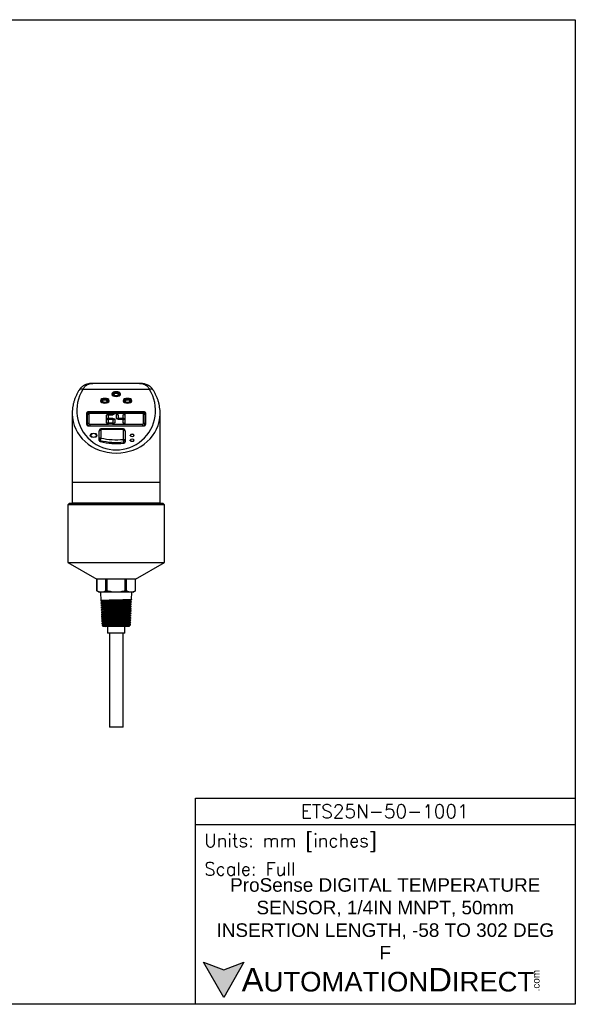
# Model space of a CAD drawing. Header units: inches. Extents: x 0 to 559, y 0 to 432.
# Tile 3 of 3: x 315 to 559, y 0 to 432. Entities that reach past the tile are written whole.
import ezdxf

# ---------------------------------------------------------------- set-up
doc = ezdxf.new("R2010")
doc.units = ezdxf.units.IN
doc.header["$LTSCALE"] = 10
doc.header["$MEASUREMENT"] = 0
doc.layers.add('TEXT', color=140, linetype='Continuous')
doc.styles.add('\\M+2ABAC\\M+2A6A11', font='txt')
doc.styles.add('ROMANS', font='romans.shx')

msp = doc.modelspace()

# ---------------------------------------------------------------- hatches: boundary and pattern name
at = {"layer": 'TEXT'}
msp.add_hatch(color=256, dxfattribs=at).paths.add_polyline_path([(413.49, 18.42), (404.62, 15.19), (395.75, 18.42), (404.62, 3.05)])

# ---------------------------------------------------------------- linework, layer by layer
for p, q in [((347.66, 272.33), (367.25, 272.33)), ((372.03, 269.69), (342.88, 269.69)), ((350.8, 264.22), (350.8, 264.72)), ((354.1, 264.22), (354.1, 264.72)), ((355.8, 267.12), (355.8, 267.62)), ((359.1, 267.12), (359.1, 267.62)), ((360.8, 264.22), (360.8, 264.72)), ((364.1, 264.22), (364.1, 264.72)), ((344.4, 259.16), (344.4, 254.39)), ((369.5, 259.87), (345.4, 259.87)), ((345.4, 259.87), (345.4, 259.38)), ((369.5, 259.38), (345.4, 259.38)), ((369, 259.31), (345.9, 259.31)), ((345.9, 259.31), (345.9, 259.16)), ((369, 259.16), (345.9, 259.16)), ((369, 259.31), (369, 259.16)), ((369.5, 259.38), (369.5, 259.87)), ((370.5, 254.39), (370.5, 259.16)), ((338.18, 259), (338.18, 228.83)), ((344.9, 254.39), (344.9, 258.46)), ((345.4, 258.81), (345.4, 254.75)), ((353.19, 258.34), (353.56, 258.61)), ((353.19, 256.77), (353.19, 258.34)), ((353.93, 257.09), (353.19, 256.77)), ((353.93, 257.05), (353.19, 256.74)), ((353.19, 256.77), (353.19, 256.74)), ((353.19, 255.07), (353.19, 256.63)), ((353.19, 256.63), (353.93, 256.36)), ((353.56, 254.79), (353.19, 255.07)), ((353.19, 255.07), (353.19, 255.03)), ((353.56, 254.76), (353.19, 255.03)), ((353.37, 256.72), (354.04, 257)), ((354.04, 256.48), (353.37, 256.72)), ((353.37, 256.72), (353.37, 256.68)), ((354.04, 256.44), (353.37, 256.68)), ((353.56, 258.61), (353.93, 258.34)), ((353.93, 255.07), (353.56, 254.79)), ((353.93, 255.03), (353.56, 254.76)), ((353.56, 254.79), (353.56, 254.76)), ((353.65, 258.72), (354.04, 258.99)), ((354.04, 258.47), (353.65, 258.72)), ((353.65, 258.72), (353.65, 258.69)), ((354.04, 258.43), (353.65, 258.69)), ((353.7, 254.7), (354.04, 254.95)), ((353.93, 258.34), (353.93, 257.09)), ((353.93, 257.09), (353.93, 257.05)), ((353.93, 256.36), (353.93, 255.07)), ((353.93, 255.07), (353.93, 255.03)), ((354.04, 258.99), (356.7, 258.99)), ((355.91, 258.47), (354.04, 258.47)), ((354.04, 258.47), (354.04, 258.43)), ((355.91, 258.43), (354.04, 258.43)), ((354.04, 257), (355.91, 257)), ((355.91, 256.48), (354.04, 256.48)), ((354.04, 256.48), (354.04, 256.44)), ((355.91, 256.44), (354.04, 256.44)), ((354.04, 254.95), (355.91, 254.95)), ((356.7, 258.99), (355.91, 258.47)), ((356.7, 258.96), (355.91, 258.43)), ((355.91, 258.47), (355.91, 258.43)), ((355.91, 257), (356.63, 256.7)), ((356.63, 256.7), (355.91, 256.48)), ((356.63, 256.67), (355.91, 256.44)), ((355.91, 256.48), (355.91, 256.44)), ((355.91, 254.95), (356.3, 254.7)), ((356.09, 256.36), (356.83, 256.63)), ((356.09, 255.05), (356.09, 256.36)), ((356.46, 254.78), (356.09, 255.05)), ((356.09, 255.05), (356.09, 255.02)), ((356.46, 254.74), (356.09, 255.02)), ((356.83, 255.05), (356.46, 254.78)), ((356.83, 255.02), (356.46, 254.74)), ((356.46, 254.78), (356.46, 254.74)), ((356.63, 256.7), (356.63, 256.67)), ((356.7, 258.99), (356.7, 258.96)), ((356.83, 256.63), (356.83, 255.05)), ((356.83, 255.05), (356.83, 255.02)), ((357.58, 256.77), (357.58, 258.98)), ((357.58, 258.98), (358.32, 258.44)), ((358.32, 257.09), (357.58, 256.77)), ((358.32, 257.05), (357.58, 256.74)), ((357.58, 256.77), (357.58, 256.74)), ((357.76, 256.72), (358.43, 257)), ((358.43, 256.48), (357.76, 256.72)), ((357.76, 256.72), (357.76, 256.68)), ((358.43, 256.44), (357.76, 256.68)), ((358.32, 258.44), (358.32, 257.09)), ((358.32, 257.09), (358.32, 257.05)), ((358.43, 257), (360.3, 257)), ((360.3, 256.48), (358.43, 256.48)), ((358.43, 256.48), (358.43, 256.44)), ((360.3, 256.44), (358.43, 256.44)), ((360.3, 257), (361.02, 256.7)), ((361.02, 256.7), (360.3, 256.48)), ((361.02, 256.67), (360.3, 256.44)), ((360.3, 256.48), (360.3, 256.44)), ((360.48, 258.46), (361.22, 259.01)), ((360.48, 257.09), (360.48, 258.46)), ((360.48, 257.09), (360.48, 257.06)), ((361.22, 256.77), (360.48, 257.09)), ((361.22, 256.74), (360.48, 257.06)), ((360.48, 256.36), (361.22, 256.63)), ((360.48, 254.96), (360.48, 256.36)), ((360.48, 254.96), (360.48, 254.93)), ((361.22, 254.41), (360.48, 254.96)), ((361.2, 254.39), (360.48, 254.93)), ((361.02, 256.7), (361.02, 256.67)), ((361.22, 259.01), (361.22, 256.77)), ((361.22, 256.77), (361.22, 256.74)), ((361.22, 256.63), (361.22, 254.41)), ((369.5, 254.75), (369.5, 258.81)), ((370, 258.46), (370, 254.39)), ((376.73, 228.83), (376.73, 259)), ((344.9, 254.25), (344.9, 254.39)), ((345.4, 253.69), (369.5, 253.69)), ((345.9, 254.39), (354.04, 254.39)), ((345.9, 254.39), (345.9, 253.68)), ((349.95, 247.78), (349.95, 251.53)), ((360.65, 252.33), (350.75, 252.33)), ((350.75, 252.09), (350.75, 252.33)), ((350.75, 252.09), (350.75, 248.35)), ((360.65, 252.09), (350.75, 252.09)), ((354.04, 254.43), (353.7, 254.7)), ((353.7, 254.7), (353.7, 254.66)), ((354.04, 254.39), (353.7, 254.66)), ((355.91, 254.43), (354.04, 254.43)), ((354.04, 254.43), (354.04, 254.39)), ((355.91, 254.39), (354.04, 254.39)), ((356.3, 254.7), (355.91, 254.43)), ((356.3, 254.66), (355.91, 254.39)), ((355.91, 254.43), (355.91, 254.39)), ((355.91, 254.39), (361.2, 254.39)), ((356.3, 254.7), (356.3, 254.66)), ((356.83, 254.39), (357.41, 254.39)), ((360.65, 252.09), (360.65, 252.33)), ((360.65, 247.74), (360.65, 252.09)), ((361.22, 254.38), (361.2, 254.39)), ((361.22, 254.41), (361.22, 254.38)), ((361.22, 254.39), (369, 254.39)), ((361.45, 251.53), (361.45, 247.18)), ((369, 254.39), (369, 253.68)), ((370, 254.39), (370, 254.25)), ((346.15, 249.08), (346.15, 249.51)), ((348.95, 249.08), (348.95, 249.51)), ((349.95, 247.28), (349.95, 247.78)), ((350.5, 247.24), (350.5, 246.75)), ((360.77, 246.12), (360.77, 246.62)), ((361.45, 247.18), (361.45, 246.68)), ((363.65, 249.29), (363.65, 249.51)), ((363.65, 247.16), (363.65, 247.39)), ((365.25, 249.28), (365.25, 249.51)), ((365.25, 247.16), (365.25, 247.39)), ((338.18, 228.83), (338.18, 219.73)), ((363.29, 228.83), (338.18, 228.83)), ((376.73, 219.73), (376.73, 228.83)), ((336.95, 219.73), (336.3, 219.08)), ((336.3, 219.08), (336.3, 193.73)), ((378.6, 219.08), (336.3, 219.08)), ((336.95, 219.73), (377.95, 219.73)), ((376.73, 219.73), (338.18, 219.73)), ((378.6, 219.08), (377.95, 219.73)), ((378.6, 193.73), (378.6, 219.08)), ((336.3, 193.73), (348.96, 186.42)), ((336.3, 193.73), (378.6, 193.73)), ((365.95, 186.42), (378.6, 193.73)), ((348.95, 186.42), (348.95, 181.3)), ((348.96, 181.3), (348.96, 186.42)), ((352.96, 181.3), (352.96, 186.42)), ((353.45, 181.3), (353.45, 186.42)), ((361.45, 181.3), (361.45, 186.42)), ((361.95, 181.3), (361.95, 186.42)), ((365.95, 181.3), (365.95, 186.42)), ((365.95, 181.3), (365.95, 186.42)), ((348.95, 181.3), (349.95, 180.72)), ((348.96, 181.3), (348.95, 181.3)), ((350.96, 180.72), (349.95, 180.72)), ((350.59, 180.72), (350.69, 176.99)), ((357.45, 180.72), (350.96, 180.72)), ((353.45, 181.3), (352.96, 181.3)), ((363.95, 180.72), (357.45, 180.72)), ((361.95, 181.3), (361.45, 181.3)), ((364.95, 180.72), (363.95, 180.72)), ((364.23, 177.49), (364.31, 180.72)), ((364.95, 180.72), (365.95, 181.3)), ((365.95, 181.3), (365.95, 181.3)), ((350.71, 176), (350.71, 175.99)), ((364.18, 175.5), (364.17, 175.5)), ((364.21, 176.49), (364.21, 176.5)), ((350.88, 171), (350.9, 170.99)), ((350.95, 169), (350.97, 168.99)), ((363.91, 168.5), (363.94, 168.49)), ((363.98, 170.5), (364, 170.49)), ((351.02, 167), (351.04, 166.99)), ((351.33, 166.14), (351.76, 165.72)), ((352.73, 165.72), (351.76, 165.72)), ((353.65, 165.72), (353.65, 162.72)), ((361.25, 162.72), (361.25, 165.72)), ((363.15, 165.72), (361.41, 165.72)), ((363.23, 165.82), (362.9, 165.99)), ((363.15, 165.72), (363.23, 165.8)), ((363.85, 166.5), (363.87, 166.5)), ((361.25, 162.72), (353.65, 162.72)), ((354.45, 162.72), (354.45, 121.52)), ((360.45, 121.52), (360.45, 162.72)), ((360.45, 121.52), (354.45, 121.52))]:
    msp.add_line(p, q)
for centre, radius, start, end in [((357.45, 260.41), 17.28, 147.5227, 32.4773), ((342.26, 268.42), 1.41, 63.7668, 139.0534), ((372.64, 268.37), 1.45, 42.1551, 114.9783), ((345.28, 258.99), 0.893, 81.9507, 168.5783), ((345.28, 258.49), 0.893, 81.9506, 168.5784), ((345.84, 258.72), 0.447, 81.9504, 168.5786), ((369.06, 258.72), 0.447, 11.4215, 98.0495), ((369.63, 258.99), 0.893, 11.4218, 98.0492), ((369.63, 258.49), 0.893, 11.4216, 98.0493), ((345.34, 258.37), 0.447, 81.9506, 168.5783), ((369.56, 258.37), 0.447, 11.4215, 98.0495), ((345.28, 254.57), 0.893, 191.4218, 278.0495), ((345.34, 254.3), 0.447, 81.9501, 168.5782), ((345.77, 254.57), 0.887, 191.2761, 276.5771), ((345.57, 254.3), 0.669, 184.1084, 245.7865), ((345.84, 254.83), 0.447, 191.422, 278.0495), ((350.75, 251.53), 0.801, 90, 180), ((350.65, 251.39), 0.715, 81.9506, 168.5781), ((360.65, 251.53), 0.801, 0, 90), ((360.75, 251.39), 0.715, 11.422, 98.0494), ((369.06, 254.83), 0.447, 261.9505, 348.5779), ((369.13, 254.57), 0.887, 263.4228, 348.724), ((369.56, 254.3), 0.447, 11.4216, 98.05), ((369.63, 254.57), 0.893, 261.9506, 348.5781), ((369.32, 254.31), 0.681, 294.8403, 355.265), ((350.65, 247.64), 0.715, 81.9507, 168.5782), ((350.57, 247.86), 0.624, 187.6562, 263.2613), ((350.57, 247.37), 0.624, 187.6562, 263.2613), ((353.46, 247.14), 2.97, 155.9683, 177.9484), ((357.46, 276.84), 30.41, 256.7705, 276.2626), ((357.46, 276.35), 30.41, 256.7705, 276.2626), ((357.46, 276.86), 29.29, 256.7704, 276.2626), ((360.75, 247.03), 0.715, 11.4217, 98.0495), ((354.6, 246.52), 6.17, 0.9201, 11.4488), ((360.79, 247.29), 0.673, 268.6765, 350.3318), ((360.79, 246.79), 0.673, 268.6765, 350.332)]:
    msp.add_arc(centre, radius, start, end)
msp.add_ellipse((357.45, 259), major_axis=(19.27, 0), ratio=0.896242, start_param=3.141593, end_param=6.283185)
for points, knots in [([(347.64, 272.32), (347.33, 272.32), (346.71, 272.31), (345.81, 272.22), (344.96, 272.04), (344.21, 271.81), (343.5, 271.5), (342.85, 271.1), (342.24, 270.6), (341.69, 270.02), (341.35, 269.6), (341.21, 269.35), (341.21, 269.34)], [0, 0, 0, 0, 0.120667, 0.248038, 0.365633, 0.471107, 0.571585, 0.677476, 0.783859, 0.889708, 0.995464, 1, 1, 1, 1]), ([(342.88, 269.69), (343.12, 270.17), (343.4, 270.58), (343.88, 271.1), (344.05, 271.25), (344.42, 271.53), (344.61, 271.65), (345.21, 271.96), (345.65, 272.11), (346.61, 272.29), (347.12, 272.33), (347.66, 272.33)], [0, 0, 0, 0, 0.25, 0.25, 0.375, 0.375, 0.5, 0.5, 0.75, 0.75, 1, 1, 1, 1]), ([(373.69, 269.34), (373.6, 269.48), (373.37, 269.85), (372.9, 270.36), (372.32, 270.88), (371.68, 271.32), (370.98, 271.68), (370.23, 271.96), (369.43, 272.16), (368.57, 272.28), (367.84, 272.33), (367.38, 272.32), (367.24, 272.32)], [0, 0, 0, 0, 0.0643274, 0.1689323, 0.2734917, 0.3786208, 0.4852475, 0.5943991, 0.7069123, 0.8209647, 0.944955, 1, 1, 1, 1]), ([(367.25, 272.33), (367.79, 272.33), (368.29, 272.29), (369, 272.15), (369.23, 272.1), (369.67, 271.95), (369.89, 271.86), (370.49, 271.55), (370.86, 271.28), (371.34, 270.76), (371.49, 270.57), (371.78, 270.16), (371.91, 269.93), (372.03, 269.69)], [0, 0, 0, 0, 0.25, 0.25, 0.375, 0.375, 0.5, 0.5, 0.75, 0.75, 0.875, 0.875, 1, 1, 1, 1]), ([(341.19, 269.35), (341.06, 269.13), (340.68, 268.53), (340.14, 267.5), (339.57, 266.25), (339.1, 264.95), (338.72, 263.62), (338.44, 262.25), (338.26, 260.87), (338.17, 259.78), (338.19, 259.16), (338.19, 259.01)], [0, 0, 0, 0, 0.066313, 0.187618, 0.311155, 0.437074, 0.565049, 0.694713, 0.825659, 0.95745, 1, 1, 1, 1]), ([(358.56, 267.44), (358.56, 267.44), (358.54, 267.51), (358.44, 267.61), (358.21, 267.76), (357.87, 267.86), (357.45, 267.89), (357.03, 267.86), (356.69, 267.76), (356.47, 267.61), (356.36, 267.51), (356.35, 267.44), (356.34, 267.44)], [0, 0, 0, 0, 0.006769, 0.099931, 0.193903, 0.342819, 0.499987, 0.657131, 0.806003, 0.899977, 0.993219, 1, 1, 1, 1]), ([(376.71, 259.03), (376.72, 259.26), (376.72, 259.97), (376.62, 261.14), (376.42, 262.54), (376.11, 263.91), (375.7, 265.25), (375.21, 266.55), (374.62, 267.8), (374.1, 268.73), (373.78, 269.24), (373.71, 269.35)], [0, 0, 0, 0, 0.066632, 0.198997, 0.330722, 0.46135, 0.59045, 0.71762, 0.842504, 0.964793, 1, 1, 1, 1]), ([(350.81, 264.77), (350.74, 264.69), (350.64, 264.6), (350.62, 264.49), (350.61, 264.47)], [0, 0, 0, 0, 0.800394, 1, 1, 1, 1]), ([(353.56, 264.54), (353.56, 264.54), (353.54, 264.61), (353.44, 264.71), (353.21, 264.86), (352.87, 264.96), (352.45, 265), (352.03, 264.96), (351.69, 264.86), (351.47, 264.71), (351.36, 264.61), (351.35, 264.54), (351.34, 264.54)], [0, 0, 0, 0, 0.0067682, 0.09993, 0.1939015, 0.3428189, 0.4999868, 0.6571308, 0.8060029, 0.8999762, 0.9932175, 1, 1, 1, 1]), ([(354.29, 264.47), (354.29, 264.49), (354.27, 264.6), (354.17, 264.69), (354.09, 264.77)], [0, 0, 0, 0, 0.199633, 1, 1, 1, 1]), ([(355.81, 267.67), (355.74, 267.59), (355.64, 267.5), (355.62, 267.39), (355.61, 267.37)], [0, 0, 0, 0, 0.800394, 1, 1, 1, 1]), ([(359.29, 267.37), (359.29, 267.39), (359.27, 267.5), (359.17, 267.59), (359.09, 267.67)], [0, 0, 0, 0, 0.199637, 1, 1, 1, 1]), ([(360.81, 264.77), (360.74, 264.69), (360.64, 264.6), (360.62, 264.49), (360.61, 264.47)], [0, 0, 0, 0, 0.800392, 1, 1, 1, 1]), ([(363.56, 264.54), (363.56, 264.54), (363.54, 264.61), (363.44, 264.71), (363.21, 264.86), (362.87, 264.96), (362.45, 265), (362.03, 264.96), (361.69, 264.86), (361.47, 264.71), (361.36, 264.61), (361.35, 264.54), (361.34, 264.54)], [0, 0, 0, 0, 0.006768, 0.09993, 0.193902, 0.342819, 0.499987, 0.657131, 0.806003, 0.899976, 0.993218, 1, 1, 1, 1]), ([(364.29, 264.47), (364.29, 264.49), (364.27, 264.6), (364.17, 264.69), (364.09, 264.77)], [0, 0, 0, 0, 0.1996335, 1, 1, 1, 1]), ([(345.9, 259.31), (345.84, 259.31), (345.66, 259.3), (345.39, 259.21), (345.14, 259.04), (344.98, 258.82), (344.91, 258.61), (344.9, 258.49), (344.9, 258.46)], [0, 0, 0, 0, 0.131866, 0.354996, 0.55451, 0.744816, 0.929997, 1, 1, 1, 1]), ([(370, 258.46), (369.99, 258.54), (369.98, 258.71), (369.85, 258.94), (369.65, 259.13), (369.39, 259.26), (369.16, 259.31), (369.03, 259.31), (369, 259.31)], [0, 0, 0, 0, 0.170373, 0.356211, 0.541079, 0.734892, 0.940959, 1, 1, 1, 1]), ([(346.15, 249.45), (346.09, 249.4), (346.03, 249.34), (346.01, 249.27), (346.01, 249.27)], [0, 0, 0, 0, 0.922165, 1, 1, 1, 1]), ([(349.09, 249.27), (349.09, 249.27), (349.08, 249.34), (349.01, 249.4), (348.95, 249.45)], [0, 0, 0, 0, 0.077772, 1, 1, 1, 1]), ([(376.73, 228.83), (376.73, 228.83), (376.4, 228.83), (375.14, 228.83), (374.21, 228.83), (371.81, 228.83), (370.35, 228.83), (367.06, 228.83), (365.22, 228.83), (363.29, 228.83)], [0, 0, 0, 0, 0.25, 0.25, 0.5, 0.5, 0.75, 0.75, 1, 1, 1, 1]), ([(352.96, 186.42), (352.88, 186.42), (352.73, 186.42), (352.5, 186.42), (352.28, 186.42), (352.06, 186.42), (351.85, 186.42), (351.64, 186.42), (351.24, 186.42), (350.69, 186.42), (350.07, 186.42), (349.67, 186.42), (349.41, 186.42), (349.26, 186.42), (349.14, 186.42), (349.05, 186.42), (348.98, 186.42), (348.97, 186.42), (348.96, 186.42)], [0, 0, 0, 0, 0.033102, 0.066207, 0.099351, 0.132571, 0.165902, 0.199379, 0.233038, 0.366892, 0.499625, 0.63356, 0.695136, 0.756216, 0.817019, 0.877769, 0.938689, 1, 1, 1, 1]), ([(361.45, 186.42), (361.37, 186.42), (361.21, 186.42), (360.96, 186.42), (360.45, 186.42), (359.66, 186.42), (358.57, 186.42), (357.27, 186.42), (355.78, 186.42), (354.58, 186.42), (353.82, 186.42), (353.57, 186.42), (353.45, 186.42)], [0, 0, 0, 0, 0.032983, 0.066111, 0.099416, 0.233351, 0.366163, 0.500179, 0.700335, 0.900582, 0.950467, 1, 1, 1, 1]), ([(365.95, 186.42), (365.94, 186.42), (365.93, 186.42), (365.91, 186.42), (365.87, 186.42), (365.82, 186.42), (365.76, 186.42), (365.69, 186.42), (365.61, 186.42), (365.52, 186.42), (365.42, 186.42), (365.14, 186.42), (364.57, 186.42), (363.75, 186.42), (363.11, 186.42), (362.74, 186.42), (362.35, 186.42), (362.08, 186.42), (361.95, 186.42)], [0, 0, 0, 0, 0.036842, 0.073515, 0.110068, 0.146549, 0.183005, 0.219485, 0.256037, 0.29271, 0.329549, 0.366603, 0.566708, 0.766905, 0.825679, 0.883992, 0.942034, 1, 1, 1, 1]), ([(350.96, 180.72), (350.62, 180.72), (350.28, 180.78), (349.61, 180.98), (349.28, 181.12), (348.96, 181.3)], [0, 0, 0, 0, 0.5, 0.5, 1, 1, 1, 1]), ([(364.2, 177.48), (364.2, 177.48), (364.2, 177.46), (364, 177.44), (363.61, 177.42), (363.03, 177.39), (362.3, 177.36), (361.42, 177.34), (360.44, 177.31), (359.36, 177.28), (358.24, 177.26), (357.09, 177.23), (355.96, 177.2), (354.86, 177.18), (353.85, 177.15), (352.93, 177.12), (352.14, 177.1), (351.5, 177.07), (351.04, 177.04), (350.74, 177.02), (350.7, 177), (350.69, 176.99)], [0, 0, 0, 0, 0.021292, 0.074965, 0.130195, 0.183858, 0.239078, 0.292731, 0.34794, 0.401582, 0.45678, 0.510411, 0.565598, 0.619219, 0.674396, 0.728007, 0.783173, 0.836774, 0.89193, 0.945521, 1, 1, 1, 1]), ([(352.96, 181.3), (352.63, 181.12), (352.3, 180.98), (351.63, 180.78), (351.3, 180.72), (350.96, 180.72)], [0, 0, 0, 0, 0.5, 0.5, 1, 1, 1, 1]), ([(357.45, 180.72), (356.77, 180.72), (356.1, 180.78), (354.77, 180.98), (354.11, 181.12), (353.45, 181.3)], [0, 0, 0, 0, 0.5, 0.5, 1, 1, 1, 1]), ([(361.45, 181.3), (360.8, 181.12), (360.14, 180.98), (358.81, 180.78), (358.13, 180.72), (357.45, 180.72)], [0, 0, 0, 0, 0.5, 0.5, 1, 1, 1, 1]), ([(363.95, 180.72), (363.61, 180.72), (363.27, 180.78), (362.61, 180.98), (362.28, 181.12), (361.95, 181.3)], [0, 0, 0, 0, 0.5, 0.5, 1, 1, 1, 1]), ([(363.27, 176.98), (363.43, 177.07), (363.76, 177.24), (364.08, 177.41), (364.25, 177.49)], [0, 0, 0, 0, 0.499963, 1, 1, 1, 1]), ([(365.95, 181.3), (365.62, 181.12), (365.29, 180.98), (364.62, 180.78), (364.29, 180.72), (363.95, 180.72)], [0, 0, 0, 0, 0.5, 0.5, 1, 1, 1, 1]), ([(350.68, 176.99), (350.84, 176.9), (351.16, 176.74), (351.48, 176.57), (351.64, 176.49)], [0, 0, 0, 0, 0.509238, 1, 1, 1, 1]), ([(351.65, 176.5), (351.5, 176.41), (351.18, 176.25), (350.87, 176.09), (350.71, 176)], [0, 0, 0, 0, 0.499962, 1, 1, 1, 1]), ([(350.71, 175.99), (350.88, 175.9), (351.2, 175.74), (351.52, 175.57), (351.67, 175.49)], [0, 0, 0, 0, 0.5091915, 1, 1, 1, 1]), ([(364.18, 176.48), (364.18, 176.48), (364.17, 176.47), (363.96, 176.45), (363.56, 176.42), (362.98, 176.39), (362.24, 176.37), (361.36, 176.34), (360.38, 176.31), (359.3, 176.29), (358.18, 176.26), (357.04, 176.23), (355.91, 176.21), (354.82, 176.18), (353.81, 176.15), (352.9, 176.13), (352.13, 176.1), (351.49, 176.07), (351.04, 176.05), (350.76, 176.02), (350.73, 176), (350.72, 175.99)], [0, 0, 0, 0, 0.0240523, 0.077718, 0.1329406, 0.1865962, 0.2418083, 0.2954539, 0.3506559, 0.4042913, 0.4594828, 0.5131073, 0.5682875, 0.6219014, 0.6770706, 0.7306741, 0.7858327, 0.8394262, 0.8945744, 0.9481579, 1, 1, 1, 1]), ([(350.73, 176.01), (350.75, 176.01), (350.8, 176.03), (351.1, 176.06), (351.59, 176.08), (352.24, 176.11), (353.05, 176.14), (353.97, 176.16), (355, 176.19), (356.09, 176.22), (357.23, 176.25), (358.37, 176.27), (359.49, 176.3), (360.54, 176.33), (361.52, 176.35), (362.37, 176.38), (363.09, 176.41), (363.64, 176.43), (364.02, 176.46), (364.2, 176.48), (364.19, 176.5), (364.18, 176.5)], [0, 0, 0, 0, 0.046715, 0.101888, 0.155516, 0.210701, 0.26434, 0.319535, 0.373185, 0.428391, 0.482051, 0.537268, 0.590939, 0.646166, 0.699847, 0.755084, 0.808775, 0.864024, 0.917726, 0.972986, 1, 1, 1, 1]), ([(351.69, 175.5), (351.53, 175.41), (351.22, 175.25), (350.9, 175.09), (350.75, 175)], [0, 0, 0, 0, 0.499962, 1, 1, 1, 1]), ([(350.75, 174.99), (350.91, 174.9), (351.23, 174.74), (351.55, 174.57), (351.71, 174.49)], [0, 0, 0, 0, 0.508949, 1, 1, 1, 1]), ([(364.18, 175.5), (364.18, 175.5), (364.18, 175.49), (364.13, 175.47), (363.92, 175.45), (363.58, 175.43), (363.11, 175.4), (362.52, 175.38), (361.82, 175.36), (361.04, 175.34), (360.18, 175.31), (359.26, 175.29), (358.31, 175.27), (357.34, 175.24), (356.37, 175.22), (355.42, 175.2), (354.52, 175.18), (353.68, 175.15), (352.91, 175.13), (352.25, 175.11), (351.68, 175.08), (351.24, 175.06), (350.94, 175.04), (350.77, 175.02), (350.77, 175.01), (350.76, 175)], [0, 0, 0, 0, 0.0029167, 0.0493944, 0.0958665, 0.1423332, 0.1887943, 0.2352498, 0.2816999, 0.3281443, 0.3745833, 0.4210167, 0.4674446, 0.513867, 0.5602838, 0.6066951, 0.6531008, 0.699501, 0.7458957, 0.7922849, 0.8386685, 0.8850466, 0.9314191, 0.9777861, 1, 1, 1, 1]), ([(364.13, 174.49), (364.13, 174.49), (364.14, 174.48), (364.01, 174.46), (363.75, 174.44), (363.35, 174.42), (362.83, 174.39), (362.19, 174.37), (361.46, 174.35), (360.64, 174.33), (359.76, 174.3), (358.83, 174.28), (357.87, 174.26), (356.9, 174.23), (355.95, 174.21), (355.02, 174.19), (354.15, 174.16), (353.35, 174.14), (352.63, 174.12), (352.01, 174.1), (351.5, 174.07), (351.12, 174.05), (350.88, 174.03), (350.77, 174.01), (350.78, 174), (350.78, 174)], [0, 0, 0, 0, 0.007609, 0.054856, 0.102097, 0.149333, 0.196564, 0.243788, 0.291007, 0.33822, 0.385428, 0.43263, 0.479826, 0.527017, 0.574202, 0.621381, 0.668555, 0.715723, 0.762885, 0.810042, 0.857193, 0.904339, 0.951478, 0.998612, 1, 1, 1, 1]), ([(351.72, 174.5), (351.57, 174.41), (351.25, 174.25), (350.94, 174.09), (350.78, 174)], [0, 0, 0, 0, 0.499963, 1, 1, 1, 1]), ([(350.78, 173.99), (350.94, 173.9), (351.27, 173.74), (351.59, 173.57), (351.74, 173.49)], [0, 0, 0, 0, 0.508648, 1, 1, 1, 1]), ([(351.76, 173.5), (351.6, 173.41), (351.29, 173.25), (350.97, 173.09), (350.82, 173)], [0, 0, 0, 0, 0.499964, 1, 1, 1, 1]), ([(350.82, 172.99), (350.98, 172.9), (351.3, 172.74), (351.62, 172.57), (351.78, 172.49)], [0, 0, 0, 0, 0.508366, 1, 1, 1, 1]), ([(364.09, 173.49), (364.08, 173.48), (364.06, 173.47), (363.88, 173.45), (363.56, 173.43), (363.1, 173.41), (362.53, 173.38), (361.85, 173.36), (361.08, 173.34), (360.24, 173.32), (359.34, 173.29), (358.4, 173.27), (357.44, 173.25), (356.48, 173.22), (355.54, 173.2), (354.64, 173.18), (353.8, 173.15), (353.04, 173.13), (352.36, 173.11), (351.8, 173.09), (351.35, 173.06), (351.03, 173.04), (350.85, 173.02), (350.84, 173.01), (350.83, 173)], [0, 0, 0, 0, 0.027529, 0.074844, 0.122152, 0.169455, 0.216752, 0.264044, 0.31133, 0.35861, 0.405884, 0.453153, 0.500416, 0.547674, 0.594925, 0.642171, 0.689412, 0.736646, 0.783875, 0.831099, 0.878316, 0.925528, 0.972734, 1, 1, 1, 1]), ([(363.24, 176.98), (363.24, 176.97), (363.21, 176.96), (362.94, 176.93), (362.46, 176.9), (361.79, 176.87), (360.95, 176.84), (359.99, 176.81), (358.94, 176.78), (357.83, 176.75), (356.7, 176.72), (355.61, 176.69), (354.58, 176.66), (353.66, 176.63), (352.88, 176.59), (352.27, 176.56), (351.86, 176.53), (351.66, 176.51), (351.67, 176.5), (351.67, 176.5)], [0, 0, 0, 0, 0.037309, 0.100548, 0.163775, 0.226991, 0.290195, 0.353387, 0.416568, 0.479738, 0.542895, 0.606041, 0.669176, 0.732298, 0.79541, 0.85851, 0.921597, 0.984674, 1, 1, 1, 1]), ([(363.23, 175.98), (363.2, 175.97), (363.13, 175.95), (362.77, 175.92), (362.22, 175.89), (361.5, 175.86), (360.62, 175.83), (359.63, 175.8), (358.56, 175.77), (357.45, 175.74), (356.34, 175.71), (355.27, 175.68), (354.28, 175.65), (353.41, 175.62), (352.68, 175.58), (352.14, 175.55), (351.79, 175.52), (351.73, 175.5), (351.7, 175.5)], [0, 0, 0, 0, 0.058801, 0.122009, 0.185205, 0.248391, 0.311564, 0.374725, 0.437875, 0.501014, 0.56414, 0.627255, 0.690359, 0.75345, 0.81653, 0.879598, 0.942654, 1, 1, 1, 1]), ([(363.18, 174.98), (363.18, 174.98), (363.19, 174.96), (362.99, 174.94), (362.58, 174.91), (361.97, 174.88), (361.2, 174.85), (360.28, 174.82), (359.27, 174.79), (358.18, 174.76), (357.07, 174.73), (355.98, 174.7), (354.94, 174.67), (353.99, 174.64), (353.17, 174.6), (352.51, 174.57), (352.04, 174.54), (351.77, 174.52), (351.76, 174.5), (351.75, 174.5)], [0, 0, 0, 0, 0.016384, 0.079644, 0.142892, 0.206127, 0.269352, 0.332565, 0.395765, 0.458955, 0.522132, 0.585297, 0.648452, 0.711594, 0.774724, 0.837843, 0.90095, 0.964044, 1, 1, 1, 1]), ([(363.14, 173.98), (363.12, 173.97), (363.07, 173.95), (362.69, 173.92), (362.06, 173.89), (361.21, 173.85), (360.19, 173.82), (359.04, 173.78), (357.81, 173.75), (356.57, 173.71), (355.37, 173.68), (354.27, 173.64), (353.32, 173.61), (352.55, 173.58), (352.04, 173.54), (351.78, 173.51), (351.79, 173.5), (351.79, 173.5)], [0, 0, 0, 0, 0.052901, 0.124116, 0.195317, 0.266503, 0.337674, 0.408829, 0.47997, 0.551096, 0.622207, 0.693302, 0.764383, 0.83545, 0.9065, 0.977536, 1, 1, 1, 1]), ([(363.1, 172.98), (363.08, 172.97), (363.04, 172.95), (362.68, 172.92), (362.06, 172.89), (361.22, 172.85), (360.21, 172.82), (359.07, 172.78), (357.85, 172.75), (356.62, 172.71), (355.42, 172.68), (354.32, 172.65), (353.37, 172.61), (352.6, 172.58), (352.08, 172.54), (351.82, 172.52), (351.82, 172.5), (351.82, 172.5)], [0, 0, 0, 0, 0.049253, 0.120593, 0.191919, 0.263228, 0.334523, 0.405803, 0.477068, 0.548317, 0.619551, 0.690771, 0.761976, 0.833165, 0.904339, 0.975498, 1, 1, 1, 1]), ([(363.13, 172.98), (363.29, 173.06), (363.62, 173.23), (363.94, 173.4), (364.11, 173.49)], [0, 0, 0, 0, 0.499968, 1, 1, 1, 1]), ([(364.07, 172.5), (363.91, 172.59), (363.6, 172.75), (363.3, 172.91), (363.14, 172.99)], [0, 0, 0, 0, 0.509419, 1, 1, 1, 1]), ([(363.16, 173.98), (363.33, 174.06), (363.65, 174.23), (363.98, 174.4), (364.14, 174.49)], [0, 0, 0, 0, 0.499969, 1, 1, 1, 1]), ([(364.1, 173.5), (363.95, 173.59), (363.64, 173.75), (363.33, 173.91), (363.18, 173.99)], [0, 0, 0, 0, 0.509538, 1, 1, 1, 1]), ([(363.2, 174.98), (363.36, 175.07), (363.69, 175.24), (364.01, 175.41), (364.18, 175.49)], [0, 0, 0, 0, 0.499966, 1, 1, 1, 1]), ([(364.14, 174.5), (363.98, 174.59), (363.67, 174.75), (363.36, 174.91), (363.21, 174.99)], [0, 0, 0, 0, 0.5096, 1, 1, 1, 1]), ([(363.23, 175.98), (363.4, 176.07), (363.72, 176.24), (364.05, 176.41), (364.21, 176.49)], [0, 0, 0, 0, 0.499964, 1, 1, 1, 1]), ([(364.17, 175.5), (364.02, 175.59), (363.71, 175.75), (363.4, 175.91), (363.25, 175.99)], [0, 0, 0, 0, 0.5095, 1, 1, 1, 1]), ([(364.21, 176.5), (364.05, 176.59), (363.74, 176.75), (363.43, 176.91), (363.28, 176.99)], [0, 0, 0, 0, 0.509422, 1, 1, 1, 1]), ([(351.79, 172.5), (351.64, 172.41), (351.32, 172.25), (351.01, 172.09), (350.85, 172)], [0, 0, 0, 0, 0.499965, 1, 1, 1, 1]), ([(350.85, 171.99), (351.01, 171.91), (351.33, 171.74), (351.66, 171.57), (351.81, 171.49)], [0, 0, 0, 0, 0.508122, 1, 1, 1, 1]), ([(364.07, 172.49), (364.07, 172.49), (364.08, 172.48), (363.96, 172.47), (363.72, 172.44), (363.34, 172.42), (362.83, 172.4), (362.21, 172.37), (361.5, 172.35), (360.7, 172.33), (359.83, 172.3), (358.91, 172.28), (357.96, 172.26), (357.01, 172.24), (356.06, 172.21), (355.14, 172.19), (354.27, 172.17), (353.47, 172.14), (352.75, 172.12), (352.12, 172.1), (351.61, 172.08), (351.22, 172.05), (350.97, 172.03), (350.85, 172.01), (350.86, 172), (350.86, 172)], [0, 0, 0, 0, 0.000507, 0.047889, 0.095265, 0.142636, 0.190001, 0.23736, 0.284714, 0.332061, 0.379403, 0.42674, 0.47407, 0.521395, 0.568714, 0.616028, 0.663335, 0.710637, 0.757934, 0.805224, 0.852509, 0.899788, 0.947061, 0.994329, 1, 1, 1, 1]), ([(351.83, 171.5), (351.67, 171.41), (351.36, 171.25), (351.04, 171.09), (350.89, 171)], [0, 0, 0, 0, 0.499967, 1, 1, 1, 1]), ([(350.89, 170.99), (351.05, 170.91), (351.37, 170.74), (351.69, 170.57), (351.85, 170.49)], [0, 0, 0, 0, 0.507945, 1, 1, 1, 1]), ([(364.02, 171.49), (364.01, 171.49), (364, 171.47), (363.84, 171.46), (363.53, 171.43), (363.09, 171.41), (362.54, 171.39), (361.88, 171.36), (361.13, 171.34), (360.3, 171.32), (359.41, 171.29), (358.48, 171.27), (357.54, 171.25), (356.59, 171.23), (355.65, 171.2), (354.76, 171.18), (353.92, 171.16), (353.16, 171.13), (352.48, 171.11), (351.91, 171.09), (351.45, 171.07), (351.12, 171.04), (350.93, 171.02), (350.91, 171.01), (350.9, 171)], [0, 0, 0, 0, 0.021297, 0.068731, 0.116159, 0.163581, 0.210998, 0.258409, 0.305814, 0.353214, 0.400607, 0.447995, 0.495377, 0.542754, 0.590124, 0.637489, 0.684848, 0.732201, 0.779549, 0.826891, 0.874227, 0.921557, 0.968881, 1, 1, 1, 1]), ([(351.87, 170.5), (351.71, 170.42), (351.4, 170.25), (351.09, 170.09), (350.92, 170)], [0, 0, 0, 0, 0.479944, 1, 1, 1, 1]), ([(350.92, 169.99), (351.08, 169.91), (351.4, 169.74), (351.73, 169.57), (351.88, 169.49)], [0, 0, 0, 0, 0.50793, 1, 1, 1, 1]), ([(363.99, 170.49), (363.97, 170.48), (363.92, 170.47), (363.68, 170.45), (363.32, 170.42), (362.83, 170.4), (362.23, 170.38), (361.53, 170.35), (360.75, 170.33), (359.89, 170.31), (358.99, 170.28), (358.06, 170.26), (357.11, 170.24), (356.17, 170.22), (355.26, 170.19), (354.39, 170.17), (353.59, 170.15), (352.87, 170.12), (352.24, 170.1), (351.72, 170.08), (351.32, 170.05), (351.06, 170.03), (350.93, 170.01), (350.93, 170.01), (350.93, 170)], [0, 0, 0, 0, 0.042615, 0.090076, 0.137531, 0.18498, 0.232424, 0.279861, 0.327293, 0.374719, 0.42214, 0.469554, 0.516963, 0.564366, 0.611763, 0.659155, 0.70654, 0.75392, 0.801294, 0.848662, 0.896024, 0.943381, 0.990731, 1, 1, 1, 1]), ([(351.9, 169.5), (351.74, 169.41), (351.43, 169.25), (351.11, 169.09), (350.96, 169)], [0, 0, 0, 0, 0.499964, 1, 1, 1, 1]), ([(350.96, 168.99), (351.12, 168.9), (351.44, 168.74), (351.76, 168.57), (351.92, 168.49)], [0, 0, 0, 0, 0.508163, 1, 1, 1, 1]), ([(363.95, 169.49), (363.95, 169.49), (363.94, 169.48), (363.79, 169.46), (363.51, 169.43), (363.08, 169.41), (362.55, 169.39), (361.9, 169.37), (361.17, 169.34), (360.36, 169.32), (359.48, 169.3), (358.57, 169.27), (357.63, 169.25), (356.69, 169.23), (355.77, 169.21), (354.88, 169.18), (354.04, 169.16), (353.28, 169.14), (352.6, 169.11), (352.02, 169.09), (351.56, 169.07), (351.22, 169.04), (351.01, 169.02), (350.98, 169.01), (350.97, 169)], [0, 0, 0, 0, 0.01679, 0.064277, 0.111758, 0.159233, 0.206702, 0.254165, 0.301623, 0.349075, 0.396521, 0.443961, 0.491395, 0.538823, 0.586246, 0.633662, 0.681073, 0.728478, 0.775877, 0.823271, 0.870658, 0.91804, 0.965416, 1, 1, 1, 1]), ([(351.94, 168.5), (351.78, 168.42), (351.46, 168.25), (351.15, 168.09), (350.99, 168.01)], [0, 0, 0, 0, 0.499961, 1, 1, 1, 1]), ([(363.92, 168.49), (363.9, 168.48), (363.87, 168.47), (363.65, 168.45), (363.3, 168.42), (362.83, 168.4), (362.25, 168.38), (361.56, 168.36), (360.8, 168.33), (359.96, 168.31), (359.07, 168.29), (358.15, 168.26), (357.21, 168.24), (356.28, 168.22), (355.37, 168.19), (354.51, 168.17), (353.71, 168.15), (352.98, 168.13), (352.35, 168.1), (351.83, 168.08), (351.42, 168.06), (351.15, 168.03), (351.01, 168.02), (351.01, 168.01), (351.01, 168.01)], [0, 0, 0, 0, 0.038667, 0.086151, 0.133629, 0.181101, 0.228567, 0.276028, 0.323482, 0.370931, 0.418373, 0.46581, 0.513241, 0.560666, 0.608086, 0.655499, 0.702906, 0.750308, 0.797704, 0.845094, 0.892478, 0.939856, 0.987228, 1, 1, 1, 1]), ([(363.06, 171.98), (363.05, 171.97), (363.01, 171.95), (362.66, 171.92), (362.06, 171.89), (361.23, 171.85), (360.23, 171.82), (359.1, 171.78), (357.89, 171.75), (356.66, 171.72), (355.47, 171.68), (354.38, 171.65), (353.43, 171.61), (352.66, 171.58), (352.13, 171.54), (351.86, 171.52), (351.86, 171.5), (351.86, 171.5)], [0, 0, 0, 0, 0.045775, 0.117238, 0.188685, 0.260117, 0.331534, 0.402937, 0.474323, 0.545693, 0.61705, 0.688391, 0.759717, 0.831027, 0.902322, 0.973603, 1, 1, 1, 1]), ([(363.02, 170.98), (363.01, 170.97), (362.98, 170.95), (362.64, 170.92), (362.05, 170.89), (361.24, 170.85), (360.25, 170.82), (359.13, 170.79), (357.93, 170.75), (356.71, 170.72), (355.53, 170.68), (354.43, 170.65), (353.48, 170.61), (352.71, 170.58), (352.18, 170.54), (351.9, 170.52), (351.9, 170.5), (351.9, 170.5)], [0, 0, 0, 0, 0.042801, 0.114351, 0.185885, 0.257405, 0.32891, 0.400398, 0.471871, 0.543329, 0.614773, 0.6862, 0.757612, 0.829009, 0.900391, 0.971757, 1, 1, 1, 1]), ([(362.99, 169.98), (362.98, 169.97), (362.96, 169.95), (362.63, 169.92), (362.05, 169.89), (361.25, 169.86), (360.27, 169.82), (359.16, 169.79), (357.97, 169.75), (356.76, 169.72), (355.58, 169.68), (354.49, 169.65), (353.53, 169.61), (352.76, 169.58), (352.22, 169.55), (351.94, 169.52), (351.93, 169.5), (351.93, 169.5)], [0, 0, 0, 0, 0.040276, 0.111896, 0.183502, 0.255092, 0.326666, 0.398224, 0.469768, 0.541297, 0.612809, 0.684306, 0.755788, 0.827255, 0.898705, 0.97014, 1, 1, 1, 1]), ([(362.95, 168.98), (362.95, 168.97), (362.93, 168.95), (362.61, 168.93), (362.05, 168.89), (361.25, 168.86), (360.29, 168.82), (359.19, 168.79), (358.01, 168.75), (356.8, 168.72), (355.63, 168.68), (354.54, 168.65), (353.59, 168.62), (352.81, 168.58), (352.27, 168.55), (351.98, 168.52), (351.97, 168.5), (351.97, 168.5)], [0, 0, 0, 0, 0.038097, 0.109748, 0.181383, 0.253002, 0.324605, 0.396194, 0.467767, 0.539323, 0.610864, 0.682391, 0.753902, 0.825396, 0.896875, 0.968339, 1, 1, 1, 1]), ([(362.95, 167.98), (363.12, 168.06), (363.44, 168.23), (363.77, 168.4), (363.93, 168.49)], [0, 0, 0, 0, 0.499957, 1, 1, 1, 1]), ([(362.99, 168.98), (363.15, 169.06), (363.48, 169.23), (363.8, 169.4), (363.97, 169.49)], [0, 0, 0, 0, 0.499959, 1, 1, 1, 1]), ([(363.93, 168.5), (363.77, 168.59), (363.47, 168.75), (363.16, 168.91), (363, 168.99)], [0, 0, 0, 0, 0.50885, 1, 1, 1, 1]), ([(363.02, 169.98), (363.18, 170.06), (363.51, 170.23), (363.84, 170.4), (364, 170.49)], [0, 0, 0, 0, 0.49996, 1, 1, 1, 1]), ([(363.97, 169.5), (363.81, 169.59), (363.5, 169.75), (363.19, 169.91), (363.04, 169.99)], [0, 0, 0, 0, 0.508947, 1, 1, 1, 1]), ([(363.06, 170.98), (363.22, 171.06), (363.55, 171.23), (363.87, 171.4), (364.03, 171.49)], [0, 0, 0, 0, 0.499962, 1, 1, 1, 1]), ([(364, 170.5), (363.84, 170.59), (363.53, 170.75), (363.23, 170.91), (363.07, 170.99)], [0, 0, 0, 0, 0.509091, 1, 1, 1, 1]), ([(363.09, 171.98), (363.25, 172.06), (363.58, 172.23), (363.91, 172.4), (364.07, 172.49)], [0, 0, 0, 0, 0.499965, 1, 1, 1, 1]), ([(364.04, 171.5), (363.88, 171.59), (363.57, 171.75), (363.26, 171.91), (363.11, 171.99)], [0, 0, 0, 0, 0.509291, 1, 1, 1, 1]), ([(350.99, 167.99), (351.15, 167.9), (351.48, 167.74), (351.8, 167.57), (351.95, 167.49)], [0, 0, 0, 0, 0.508655, 1, 1, 1, 1]), ([(351.97, 167.5), (351.81, 167.42), (351.5, 167.25), (351.19, 167.09), (351.03, 167.01)], [0, 0, 0, 0, 0.499961, 1, 1, 1, 1]), ([(351.03, 166.99), (351.19, 166.9), (351.51, 166.74), (351.83, 166.57), (351.99, 166.49)], [0, 0, 0, 0, 0.509279, 1, 1, 1, 1]), ([(363.88, 167.49), (363.88, 167.49), (363.88, 167.48), (363.75, 167.46), (363.48, 167.44), (363.07, 167.41), (362.55, 167.39), (361.93, 167.37), (361.21, 167.35), (360.41, 167.32), (359.55, 167.3), (358.65, 167.28), (357.73, 167.25), (356.8, 167.23), (355.88, 167.21), (354.99, 167.18), (354.16, 167.16), (353.4, 167.14), (352.72, 167.12), (352.13, 167.09), (351.66, 167.07), (351.31, 167.05), (351.09, 167.03), (351.06, 167.01), (351.04, 167.01)], [0, 0, 0, 0, 0.01316, 0.060627, 0.108087, 0.155542, 0.202991, 0.250434, 0.297871, 0.345302, 0.392728, 0.440147, 0.487561, 0.534968, 0.58237, 0.629766, 0.677156, 0.72454, 0.771918, 0.81929, 0.866656, 0.914017, 0.961371, 1, 1, 1, 1]), ([(363.19, 166.42), (363.03, 166.42), (362.71, 166.41), (362.06, 166.39), (361.32, 166.37), (360.46, 166.36), (359.49, 166.34), (358.45, 166.32), (357.37, 166.3), (356.31, 166.29), (355.28, 166.27), (354.33, 166.25), (353.47, 166.23), (352.73, 166.22), (352.12, 166.2), (351.67, 166.18), (351.4, 166.16), (351.29, 166.15), (351.33, 166.14), (351.33, 166.14)], [0, 0, 0, 0, 0.0576263, 0.116624, 0.1743088, 0.233384, 0.2963626, 0.3611866, 0.4238068, 0.4882619, 0.5505339, 0.6146323, 0.6765508, 0.7402867, 0.8018433, 0.8652069, 0.9305634, 0.9981254, 1, 1, 1, 1]), ([(352.01, 166.5), (351.85, 166.42), (351.63, 166.3), (351.41, 166.19), (351.35, 166.15)], [0, 0, 0, 0, 0.717772, 1, 1, 1, 1]), ([(362.92, 167.98), (362.91, 167.97), (362.9, 167.96), (362.59, 167.93), (362.04, 167.89), (361.26, 167.86), (360.3, 167.82), (359.22, 167.79), (358.05, 167.75), (356.85, 167.72), (355.68, 167.69), (354.59, 167.65), (353.64, 167.62), (352.87, 167.58), (352.32, 167.55), (352.02, 167.52), (352.01, 167.5), (352, 167.5)], [0, 0, 0, 0, 0.036148, 0.107785, 0.179406, 0.251011, 0.322601, 0.394175, 0.465733, 0.537276, 0.608803, 0.680315, 0.751811, 0.823291, 0.894756, 0.966205, 1, 1, 1, 1]), ([(362.89, 166.98), (362.88, 166.97), (362.87, 166.96), (362.58, 166.93), (362.03, 166.89), (361.26, 166.86), (360.32, 166.82), (359.24, 166.79), (358.08, 166.76), (356.89, 166.72), (355.73, 166.69), (354.65, 166.65), (353.7, 166.62), (352.92, 166.58), (352.37, 166.55), (352.06, 166.52), (352.04, 166.5), (352.04, 166.5)], [0, 0, 0, 0, 0.034312, 0.105926, 0.177525, 0.249109, 0.320677, 0.392228, 0.463763, 0.535284, 0.606789, 0.678278, 0.74975, 0.821208, 0.892651, 0.964076, 1, 1, 1, 1]), ([(352.73, 165.72), (353, 165.75), (353.32, 165.78), (353.89, 165.83), (354.1, 165.85), (354.53, 165.88), (354.75, 165.89), (355.21, 165.92), (355.46, 165.94), (355.95, 165.97), (356.2, 165.98), (356.72, 166.01), (356.98, 166.02), (357.5, 166.05), (357.77, 166.07), (358.56, 166.11), (359.08, 166.14), (360.09, 166.2), (360.57, 166.23), (361.24, 166.27), (361.46, 166.28), (361.87, 166.31), (362.07, 166.33), (362.61, 166.37), (362.93, 166.4), (363.19, 166.42)], [0, 0, 0, 0, 0.125, 0.125, 0.1875, 0.1875, 0.25, 0.25, 0.3125, 0.3125, 0.375, 0.375, 0.4375, 0.4375, 0.5, 0.5, 0.625, 0.625, 0.75, 0.75, 0.8125, 0.8125, 0.875, 0.875, 1, 1, 1, 1]), ([(356.97, 165.72), (356.55, 165.72), (356.15, 165.72), (355.35, 165.72), (354.96, 165.72), (354.23, 165.72), (353.89, 165.72), (353.25, 165.72), (352.97, 165.72), (352.73, 165.72)], [0, 0, 0, 0, 0.25, 0.25, 0.5, 0.5, 0.75, 0.75, 1, 1, 1, 1]), ([(362.85, 165.98), (362.85, 165.97), (362.84, 165.96), (362.56, 165.93), (362.03, 165.89), (361.27, 165.86), (360.34, 165.83), (359.27, 165.79), (358.13, 165.76), (357.35, 165.73), (356.97, 165.72)], [0, 0, 0, 0, 0.061045, 0.195734, 0.330394, 0.465025, 0.599624, 0.734194, 0.868735, 1, 1, 1, 1]), ([(361.41, 165.72), (361.26, 165.72), (361.1, 165.72), (360.78, 165.72), (360.61, 165.72), (360.09, 165.72), (359.72, 165.72), (358.95, 165.72), (358.56, 165.72), (357.77, 165.72), (357.37, 165.72), (356.97, 165.72)], [0, 0, 0, 0, 0.125, 0.125, 0.25, 0.25, 0.5, 0.5, 0.75, 0.75, 1, 1, 1, 1]), ([(363.22, 165.81), (363.21, 165.8), (363.21, 165.79), (363.02, 165.78), (362.66, 165.76), (362.14, 165.74), (361.66, 165.73), (361.41, 165.72)], [0, 0, 0, 0, 0.128332, 0.344335, 0.552806, 0.767397, 1, 1, 1, 1]), ([(362.88, 165.98), (363.05, 166.06), (363.37, 166.23), (363.7, 166.4), (363.86, 166.49)], [0, 0, 0, 0, 0.499954, 1, 1, 1, 1]), ([(362.92, 166.98), (363.08, 167.06), (363.41, 167.23), (363.73, 167.4), (363.9, 167.49)], [0, 0, 0, 0, 0.499955, 1, 1, 1, 1]), ([(363.86, 166.5), (363.71, 166.59), (363.4, 166.75), (363.09, 166.91), (362.93, 166.99)], [0, 0, 0, 0, 0.508531, 1, 1, 1, 1]), ([(363.9, 167.5), (363.74, 167.59), (363.43, 167.75), (363.12, 167.91), (362.97, 167.99)], [0, 0, 0, 0, 0.508666, 1, 1, 1, 1]), ([(363.85, 166.49), (363.84, 166.48), (363.81, 166.47), (363.6, 166.45), (363.34, 166.43), (363.19, 166.42)], [0, 0, 0, 0, 0.254905, 0.600049, 1, 1, 1, 1])]:
    msp.add_open_spline(points, degree=3, knots=knots)
for points in [[(359.35, 267.62), (359.35, 268.98), (355.55, 268.98), (355.55, 267.62)], [(355.8, 267.62), (355.8, 268.8), (359.1, 268.8), (359.1, 267.62)], [(358.6, 267.62), (358.6, 268.44), (356.3, 268.44), (356.3, 267.62)], [(354.35, 264.72), (354.35, 266.08), (350.55, 266.08), (350.55, 264.72)], [(350.55, 264.72), (350.55, 263.35), (354.35, 263.35), (354.35, 264.72)], [(350.8, 264.72), (350.8, 265.9), (354.1, 265.9), (354.1, 264.72)], [(354.1, 264.72), (354.1, 263.53), (350.8, 263.53), (350.8, 264.72)], [(353.6, 264.72), (353.6, 265.54), (351.3, 265.54), (351.3, 264.72)], [(351.3, 264.72), (351.3, 263.89), (353.6, 263.89), (353.6, 264.72)], [(355.55, 267.62), (355.55, 266.25), (359.35, 266.25), (359.35, 267.62)], [(359.1, 267.62), (359.1, 266.43), (355.8, 266.43), (355.8, 267.62)], [(356.3, 267.62), (356.3, 266.79), (358.6, 266.79), (358.6, 267.62)], [(364.35, 264.72), (364.35, 266.08), (360.55, 266.08), (360.55, 264.72)], [(360.55, 264.72), (360.55, 263.35), (364.35, 263.35), (364.35, 264.72)], [(360.8, 264.72), (360.8, 265.9), (364.1, 265.9), (364.1, 264.72)], [(364.1, 264.72), (364.1, 263.53), (360.8, 263.53), (360.8, 264.72)], [(363.6, 264.72), (363.6, 265.54), (361.3, 265.54), (361.3, 264.72)], [(361.3, 264.72), (361.3, 263.89), (363.6, 263.89), (363.6, 264.72)], [(349.15, 249.51), (349.15, 250.66), (345.95, 250.67), (345.95, 249.51)], [(348.95, 249.51), (348.95, 250.52), (346.15, 250.52), (346.15, 249.51)], [(345.95, 249.51), (345.95, 248.36), (349.15, 248.36), (349.15, 249.51)], [(346.15, 249.51), (346.15, 248.51), (348.95, 248.51), (348.95, 249.51)], [(365.35, 249.51), (365.35, 250.16), (363.55, 250.16), (363.55, 249.51)], [(363.55, 249.51), (363.55, 248.87), (365.35, 248.86), (365.35, 249.51)], [(365.35, 247.39), (365.35, 248.04), (363.55, 248.04), (363.55, 247.39)], [(363.55, 247.39), (363.55, 246.75), (365.35, 246.74), (365.35, 247.39)], [(365.25, 249.51), (365.25, 250.09), (363.65, 250.09), (363.65, 249.51)], [(363.65, 249.51), (363.65, 248.94), (365.25, 248.94), (365.25, 249.51)], [(365.25, 247.39), (365.25, 247.97), (363.65, 247.97), (363.65, 247.39)], [(363.65, 247.39), (363.65, 246.82), (365.25, 246.82), (365.25, 247.39)], [(353.45, 186.42), (353.28, 186.42), (353.12, 186.42), (352.96, 186.42)], [(361.95, 186.42), (361.79, 186.42), (361.62, 186.42), (361.45, 186.42)]]:
    msp.add_open_spline(points, degree=3)
at = {"layer": 'DEFPOINTS'}
msp.add_lwpolyline([(558.8, 0), (0, 0), (0, 431.8), (558.8, 431.8)], close=True, dxfattribs=at)
at = {"layer": 'TEXT'}
msp.add_line((392.18, 78.85), (558.8, 78.85), dxfattribs=at)
for points in [[(392.18, 0), (392.18, 90.33), (558.8, 90.33), (558.8, 0)], [(413.49, 18.42), (404.62, 3.05), (395.75, 18.42), (404.62, 15.19)]]:
    msp.add_lwpolyline(points, close=True, dxfattribs=at)

# ---------------------------------------------------------------- texts
for s, insert, char_height, width, attachment_point, style in [('ETS25N-50-1001', (475.23, 84.67), 5.9396, 111.8034, 5, 'ROMANS'), (' Units: mm [inches]', (392.18, 70.86), 5.7425, 166.6158, 4, 'ROMANS'), (' Scale: Full', (392.18, 59.38), 5.7425, 166.6158, 4, 'ROMANS'), ('{\\fArial|b0|i0|c0|p34;     \\H1.2x;A\\H0.8333x;UTOMATION\\H1.2x;D\\H0.8333x;IRECT}', (395.75, 10.73), 8.6137, 145.913, 4, '\\M+2ABAC\\M+2A6A11')]:
    msp.add_mtext(s, dxfattribs=dict(at, insert=insert, char_height=char_height, width=width, attachment_point=attachment_point, style=style))
at = {"layer": 'TEXT', "insert": (475.45, 37.49), "char_height": 5.93959, "width": 154.7601, "attachment_point": 5}
msp.add_mtext('{\\fArial|b0|i0|c0|p34;ProSense DIGITAL TEMPERATURE SENSOR, 1/4IN MNPT, 50mm INSERTION LENGTH, -58 TO 302 DEG F}', dxfattribs=at)
at = {"layer": 'TEXT', "insert": (540.01, 5.68), "char_height": 3.1009, "width": 9.1891, "attachment_point": 1, "rotation": 90, "style": '\\M+2ABAC\\M+2A6A11'}
msp.add_mtext('{\\fArial|b0|i0|c0|p34;.com}', dxfattribs=at)

doc.saveas('drawing.dxf')
